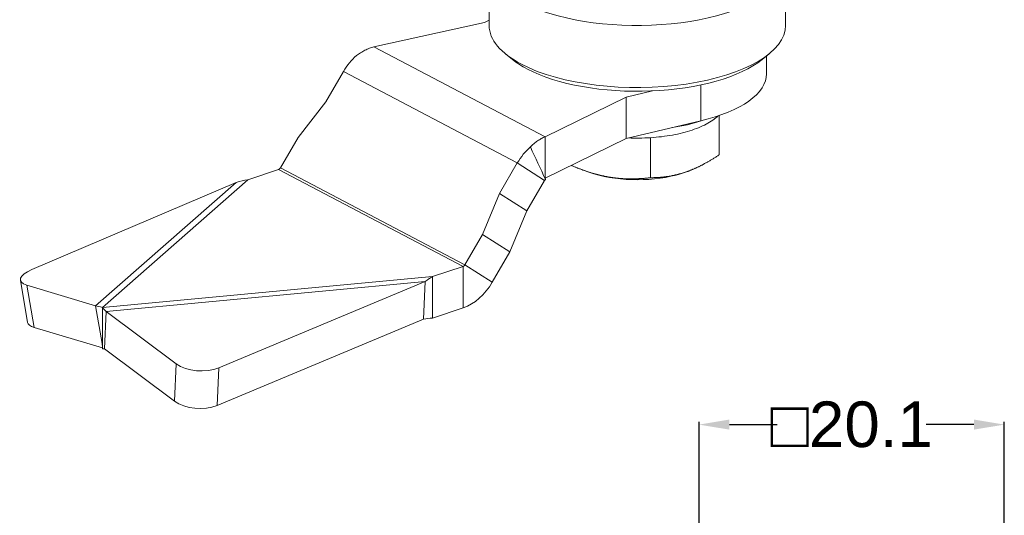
# Model space of a CAD drawing. Header units: millimetres. Extents: x 1891 to 2149, y 1634 to 1816.
# Tile 16 of 22: x 2019 to 2084, y 1728 to 1761. Entities that reach past the tile are written whole.
import ezdxf

# ---------------------------------------------------------------- set-up
doc = ezdxf.new("R2010")
doc.units = ezdxf.units.MM
doc.layers.get('Defpoints').update_dxf_attribs({"lineweight": 18})
doc.layers.add('20', color=7, linetype='Continuous', lineweight=18)
doc.styles.get("Standard").update_dxf_attribs({"font": 'arial.ttf'})
doc.dimstyles.get("Standard").update_dxf_attribs({"dimtxt": 0.18, "dimasz": 0.18, "dimexe": 0.18, "dimexo": 0.0625, "dimgap": 0.09, "dimtad": 0, "dimtih": 1, "dimtoh": 1, "dimdec": 4, "dimzin": 0, "dimdsep": 46, "dimtxsty": 'Standard', "dimcen": 0.09, "dimadec": 0, "dimazin": 0, "dimtfac": 1, "dimtdec": 4, "dimtofl": 0, "dimtmove": 0, "dimatfit": 3, "dimfxl": 1, "dimtolj": 1, "dimtzin": 0, "dimarcsym": 0})

# ---------------------------------------------------------------- blocks, each defined once
blk = doc.blocks.new('*D18')
at = {"color": 0, "lineweight": -2, "transparency": 16777216}
for p, q in [((2063.51, 1713.982), (2063.51, 1734.265)), ((2065.51, 1734.085), (2068.655, 1734.085)), ((2081.599, 1734.085), (2078.455, 1734.085)), ((2083.599, 1713.972), (2083.599, 1734.265))]:
    blk.add_line(p, q, dxfattribs=at)
at = {"color": 0, "transparency": 16777216}
for points in [[(2065.51, 1734.419), (2065.51, 1733.752), (2063.51, 1734.085)], [(2081.599, 1734.419), (2081.599, 1733.752), (2083.599, 1734.085)]]:
    blk.add_solid(points, dxfattribs=at)
at = {"layer": 'Defpoints', "color": 0, "transparency": 16777216}
for p in [(2083.599, 1734.085), (2063.51, 1713.92), (2083.599, 1713.909)]:
    blk.add_point(p, dxfattribs=at)
at = {"color": 0, "lineweight": 18, "transparency": 16777216, "insert": (2073.555, 1734.085), "char_height": 3, "attachment_point": 5}
blk.add_mtext('\\A1;□20.1', dxfattribs=at)

msp = doc.modelspace()

# ---------------------------------------------------------------- linework, layer by layer
at = {"layer": '20', "color": 7}
for p, q in [((2049.70018, 1763.76579), (2049.70246, 1760.35014)), ((2069.20246, 1760.36315), (2069.20021, 1763.73786)), ((2042.11488, 1758.95677), (2049.38352, 1760.55536)), ((2049.38352, 1760.55536), (2049.70223, 1760.70195)), ((2049.70246, 1760.35051), (2049.70246, 1760.35014)), ((2053.38231, 1753.03328), (2042.11488, 1758.95677)), ((2050.8027, 1758.46747), (2051.24658, 1758.11031)), ((2067.66133, 1758.12126), (2068.10473, 1758.479)), ((2067.95458, 1757.18408), (2067.95379, 1758.35723)), ((2038.94377, 1755.32287), (2040.10882, 1757.32503)), ((2051.55362, 1751.30829), (2040.10882, 1757.32503)), ((2060.4439, 1756.05136), (2058.7241, 1755.64485)), ((2063.6234, 1756.44692), (2063.62497, 1754.07865)), ((2037.12806, 1752.98573), (2038.94377, 1755.32287)), ((2058.7241, 1755.64485), (2053.38231, 1753.03328)), ((2058.7241, 1755.64485), (2058.72592, 1752.92064)), ((2063.62497, 1754.07865), (2058.72592, 1752.92064)), ((2064.67521, 1754.3315), (2064.74773, 1754.39584)), ((2064.82811, 1754.42297), (2064.82983, 1751.84615)), ((2035.96484, 1750.98671), (2037.12806, 1752.98573)), ((2058.72592, 1752.92064), (2053.38413, 1750.30907)), ((2060.31056, 1752.97132), (2060.31231, 1750.33792)), ((2050.38857, 1749.30613), (2051.55362, 1751.30829)), ((2053.35297, 1750.15755), (2051.55362, 1751.30829)), ((2033.82422, 1750.20714), (2035.84501, 1750.88181)), ((2047.98776, 1744.49814), (2035.84501, 1750.88181)), ((2048.10759, 1744.60304), (2035.96484, 1750.98671)), ((2056.33522, 1750.68498), (2056.59727, 1750.60253)), ((2062.32065, 1750.60635), (2062.47028, 1750.65364)), ((2019.61118, 1744.28966), (2033.0607, 1750.03268)), ((2033.0607, 1750.03268), (2023.8072, 1741.90112)), ((2033.82422, 1750.20714), (2024.24647, 1741.79065)), ((2052.18792, 1748.15539), (2053.35297, 1750.15755)), ((2050.38857, 1749.30613), (2049.27082, 1746.60206)), ((2050.38857, 1749.30613), (2052.18792, 1748.15539)), ((2052.18792, 1748.15539), (2051.07017, 1745.45132)), ((2049.27082, 1746.60206), (2048.10759, 1744.60304)), ((2049.27082, 1746.60206), (2051.07017, 1745.45132)), ((2051.07017, 1745.45132), (2049.90695, 1743.4523)), ((2047.98776, 1744.49814), (2045.96697, 1743.82347)), ((2047.98776, 1744.49814), (2047.98957, 1741.77393)), ((2048.10759, 1744.60304), (2049.90695, 1743.4523)), ((2018.86003, 1743.58812), (2019.33203, 1740.81164)), ((2045.96697, 1743.82347), (2024.24647, 1741.79065)), ((2045.96697, 1743.82347), (2045.96879, 1741.09927)), ((2023.8072, 1741.90112), (2019.27894, 1743.26025)), ((2019.27894, 1743.26025), (2019.75094, 1740.48377)), ((2045.49336, 1743.4966), (2024.5082, 1741.53259)), ((2045.49336, 1743.4966), (2031.91473, 1737.82145)), ((2045.49336, 1743.4966), (2045.38218, 1741.02671)), ((2024.23021, 1739.41283), (2023.8072, 1741.90112)), ((2024.24828, 1739.06644), (2024.24647, 1741.79065)), ((2047.98957, 1741.77393), (2045.96879, 1741.09927)), ((2024.39702, 1739.0627), (2024.5082, 1741.53259)), ((2029.10735, 1738.09328), (2024.5082, 1741.53259)), ((2045.38218, 1741.02671), (2031.80355, 1735.35156)), ((2024.24821, 1739.13394), (2019.75094, 1740.48377)), ((2028.99617, 1735.62339), (2024.39702, 1739.0627)), ((2029.10735, 1738.09328), (2028.99617, 1735.62339)), ((2031.91473, 1737.82145), (2031.80355, 1735.35156))]:
    msp.add_line(p, q, dxfattribs=at)
for centre, major_axis, ratio, start_param, end_param in [((2059.44973, 1764.44295), (9.75, 0.0065), 0.41882219, 3.81350885, 5.93820722), ((2059.45246, 1760.35665), (-9.75, -0.0065), 0.41882219, 0.67191614, 3.14160063), ((2059.45246, 1760.35665), (-9.75, -0.0065), 0.41882219, 0, 0.67191626), ((2042.02814, 1756.09758), (1.48906, 2.83244), 0.71068174, 1.07400756, 1.51033988), ((2059.45276, 1759.90261), (9.25, 0.00617), 0.41882219, 3.62089, 3.81350883), ((2059.45276, 1759.90261), (9.25, 0.00617), 0.41882219, 3.81350883, 5.80390414), ((2059.45458, 1757.17841), (8.5, 0.00567), 0.41882219, 5.22492803, 6.2831995), ((2059.45518, 1756.27034), (-6.7, -0.00447), 0.41882219, 1.91971746, 2.24703208), ((2053.47293, 1750.08084), (-1.48906, -2.83244), 0.71068174, 4.21560022, 4.65193253), ((2035.84488, 1751.06342), (-0.09307, -0.17703), 0.71068174, 0.63767525, 1.51033988), ((2053.47293, 1750.08084), (-0.09307, -0.17703), 0.71068174, 4.21560022, 4.65193253), ((2059.4579, 1752.1962), (-4.75748, -0.00317), 0.41882219, 0.92540758, 2.21620953), ((2020.83175, 1743.92331), (1.97171, 0.33519), 0.34454265, 2.17846369, 3.74926001), ((2047.98764, 1744.67975), (0.09307, 0.17703), 0.71068174, 3.77926791, 4.65193253), ((2047.98764, 1744.67975), (1.48906, 2.83244), 0.71068174, 3.77926791, 4.65193253), ((2021.30374, 1741.14683), (1.97171, 0.33519), 0.34454265, 3.14158288, 3.74926001), ((2030.67506, 1738.7485), (1.99798, -0.08994), 0.56640079, 3.83616378, 5.4069601), ((2030.56387, 1736.27861), (1.99798, -0.08994), 0.56640079, 3.83616378, 5.4069601)]:
    msp.add_ellipse(centre, major_axis=major_axis, ratio=ratio, start_param=start_param, end_param=end_param, dxfattribs=at)
for points, degree, knots in [([(2042.11488, 1758.95677), (2042.01622, 1758.9302), (2041.91786, 1758.89794), (2041.72168, 1758.82208), (2041.62438, 1758.77869), (2041.47971, 1758.70552), (2041.43181, 1758.67983), (2041.33692, 1758.62604), (2041.28988, 1758.59792), (2041.14996, 1758.50989), (2041.05829, 1758.44633), (2040.9682, 1758.37786)], 3, [0, 0, 0, 0, 0.25, 0.25, 0.5, 0.5, 0.625, 0.625, 0.75, 0.75, 1, 1, 1, 1]), ([(2063.05098, 1753.47221), (2063.24809, 1753.53802), (2063.43492, 1753.60924), (2063.78483, 1753.76126), (2063.9479, 1753.84206), (2064.24749, 1754.01189), (2064.38401, 1754.1009), (2064.56638, 1754.23887), (2064.62315, 1754.2853), (2064.67628, 1754.33245)], 3, [0, 0, 0, 0, 0.28621513, 0.28621513, 0.57243026, 0.57243026, 0.85864539, 0.85864539, 1, 1, 1, 1]), ([(2060.31056, 1752.97132), (2060.5597, 1752.98708), (2060.80639, 1753.00967), (2061.29067, 1753.06815), (2061.52826, 1753.10404), (2061.99026, 1753.18848), (2062.21466, 1753.23704), (2062.64647, 1753.346), (2062.85387, 1753.4064), (2063.05098, 1753.47221)], 3, [0, 0, 0, 0, 0.25, 0.25, 0.5, 0.5, 0.75, 0.75, 1, 1, 1, 1]), ([(2052.413, 1752.36112), (2052.48826, 1752.43738), (2052.56541, 1752.50888), (2052.72335, 1752.6424), (2052.80373, 1752.70406), (2052.92619, 1752.78883), (2052.96724, 1752.81574), (2053.04955, 1752.86672), (2053.09084, 1752.89082), (2053.2151, 1752.95898), (2053.29846, 1752.99892), (2053.38231, 1753.03328)], 3, [0, 0, 0, 0, 0.25, 0.25, 0.5, 0.5, 0.625, 0.625, 0.75, 0.75, 1, 1, 1, 1]), ([(2058.88251, 1752.95584), (2059.10686, 1752.94658), (2059.33253, 1752.94284), (2059.80983, 1752.94664), (2060.06142, 1752.95556), (2060.31056, 1752.97132)], 3, [0, 0, 0, 0, 0.47229569, 0.47229569, 1, 1, 1, 1]), ([(2060.31231, 1750.33792), (2060.90413, 1750.33724), (2061.44077, 1750.41627), (2062.00892, 1750.49995), (2062.55809, 1750.68201), (2063.11022, 1750.86505), (2063.68229, 1751.16104), (2064.22721, 1751.44298), (2064.82983, 1751.84615)], 2, [0, 0, 0, 0.25, 0.25, 0.5, 0.5, 0.75, 0.75, 1, 1, 1]), ([(2055.10712, 1751.14727), (2055.71998, 1750.88234), (2056.28197, 1750.70185), (2056.9576, 1750.48487), (2057.61068, 1750.37627), (2058.26728, 1750.26709), (2058.94761, 1750.26027), (2059.59565, 1750.25377), (2060.31231, 1750.33792)], 2, [0, 0, 0, 0.22692864, 0.22692864, 0.4846191, 0.4846191, 0.74230955, 0.74230955, 1, 1, 1])]:
    msp.add_open_spline(points, degree=degree, knots=knots, dxfattribs=at)
for points, degree in [([(2053.38231, 1753.03328), (2053.38287, 1752.19278), (2053.38343, 1751.35227), (2053.38399, 1750.51177)], 3), ([(2053.40668, 1750.22336), (2053.07545, 1750.93594), (2052.74423, 1751.64853), (2052.413, 1752.36112)], 3), ([(2033.82422, 1750.20714), (2033.56885, 1750.16387), (2033.31349, 1750.10581), (2033.0607, 1750.03268)], 3), ([(2053.39582, 1750.26537), (2053.36834, 1750.38664), (2053.38399, 1750.51174)], 2), ([(2053.40668, 1750.22336), (2053.40214, 1750.24043), (2053.39814, 1750.25631), (2053.39442, 1750.27084)], 3), ([(2045.49336, 1743.4966), (2045.65163, 1743.61943), (2045.80929, 1743.72884), (2045.96697, 1743.82347)], 3), ([(2023.8072, 1741.90112), (2023.95191, 1741.87927), (2024.09918, 1741.84235), (2024.24647, 1741.79065)], 3), ([(2024.24647, 1741.79065), (2024.33391, 1741.71896), (2024.42136, 1741.63248), (2024.5082, 1741.53259)], 3), ([(2045.38218, 1741.02671), (2045.57774, 1741.05176), (2045.77326, 1741.07598), (2045.96879, 1741.09927)], 3), ([(2024.23021, 1739.41281), (2024.24812, 1739.31829)], 1), ([(2024.24828, 1739.06644), (2024.29787, 1739.06609), (2024.34747, 1739.06482), (2024.39702, 1739.0627)], 3)]:
    msp.add_open_spline(points, degree=degree, dxfattribs=at)

# ---------------------------------------------------------------- dimensions: what is measured, and where the dimension line sits
at = {"color": 3, "lineweight": 18}
dim = msp.add_linear_dim(base=(2083.59903, 1734.08522), p1=(2063.51007, 1713.91989), p2=(2083.59903, 1713.9092), text='□20.1', dimstyle='Standard', override={"dimtxt": 3, "dimasz": 2}, dxfattribs=at)
dim.commit()
dim.dimension.update_dxf_attribs({"geometry": '*D18', "text_midpoint": (2073.55455, 1734.08522)})

doc.saveas('drawing.dxf')
